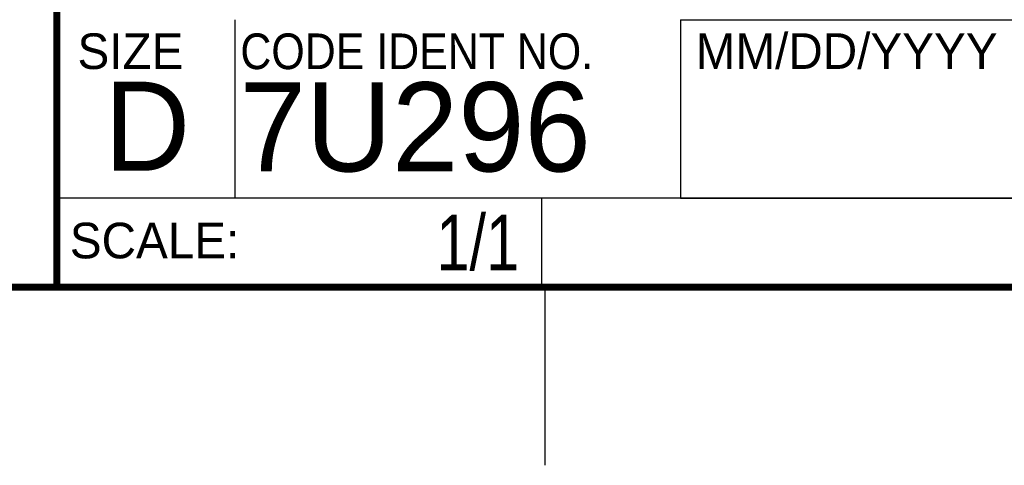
# Model space of a CAD drawing. Header units: inches. Extents: x 0 to 34, y 0 to 22.
# Tile 13 of 22: x 28.3 to 31, y 0 to 1.3. Entities that reach past the tile are written whole.
import ezdxf
from ezdxf.enums import TextEntityAlignment as Align

# ---------------------------------------------------------------- set-up
doc = ezdxf.new("R2010")
doc.units = ezdxf.units.IN
doc.header["$LTSCALE"] = 1.87
doc.header["$MEASUREMENT"] = 0
doc.layers.get('0').update_dxf_attribs({"linetype": 'CONTINUOUS'})
doc.styles.get("Standard").update_dxf_attribs({"font": 'txt', "width": 0.8})

msp = doc.modelspace()

# ---------------------------------------------------------------- linework, layer by layer
at = {"color": 2, "linetype": 'CONTINUOUS'}
for p, q in [((28.88, 0.75), (28.88, 1.25)), ((30.13, 1.2499), (33.49, 1.2499)), ((30.13, 1.2499), (30.13, 0.7499)), ((28.3795, 0.75), (29.7395, 0.75)), ((28.3795, 0.75), (28.3795, 0.5)), ((28.38, 0.75), (33.5, 0.75)), ((29.7395, 0.75), (29.7395, 0.5)), ((30.13, 0.7499), (33.49, 0.7499)), ((28.3795, 0.5), (29.7395, 0.5)), ((29.75, 0), (29.75, 0.5))]:
    msp.add_line(p, q, dxfattribs=at)
at = {"color": 7, "linetype": 'CONTINUOUS', "const_width": 0.02}
for points in [[(28.38, 3), (28.38, 0.5)], [(0.5, 0.5), (33.5, 0.5)]]:
    msp.add_lwpolyline(points, dxfattribs=at)

# ---------------------------------------------------------------- texts
at = {"color": 2, "linetype": 'CONTINUOUS'}
for s, p in [('MM/DD/YYYY', (30.1721, 1.1121)), ('SIZE', (28.4379, 1.1118)), ('SCALE:', (28.4164, 0.5806))]:
    msp.add_text(s, height=0.1, dxfattribs=at).set_placement(p)
at = {"color": 2, "linetype": 'CONTINUOUS', "width": 0.9}
msp.add_text('CODE IDENT NO.', height=0.1, dxfattribs=at).set_placement((28.8949, 1.1115))
at = {"color": 7, "linetype": 'CONTINUOUS'}
for s, p in [('7U296', (28.8928, 0.8245)), ('D  ', (28.5128, 0.8264))]:
    msp.add_text(s, height=0.25, dxfattribs=at).set_placement(p)
at = {"color": 7, "linetype": 'CONTINUOUS', "width": 0.8}
msp.add_text('1/1', height=0.15625, dxfattribs=at).set_placement((29.677, 0.5469), align=Align.RIGHT)
at = {"color": 7, "linetype": 'CONTINUOUS', "insert": (30.9443, 1.9853), "char_height": 0.2, "width": 4.48, "attachment_point": 2}
msp.add_mtext('BNC-2110 NOISE REJECTING, \\PSHIELDED BNC CONNECTOR BLOCK', dxfattribs=at)

doc.saveas('drawing.dxf')
